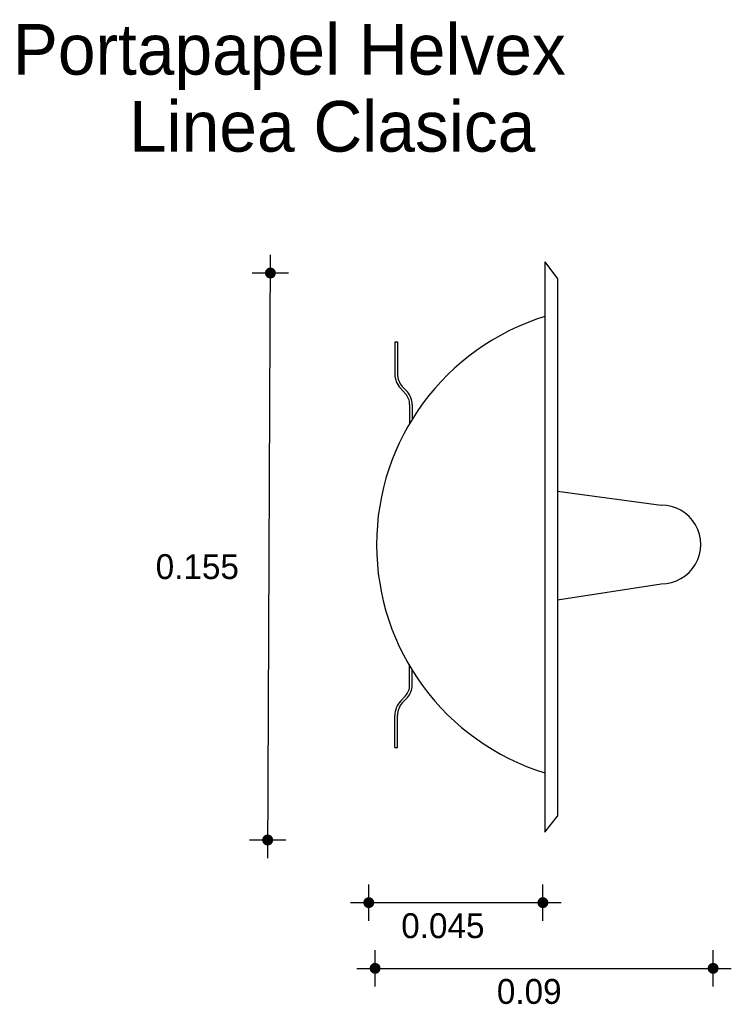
# Model space of a CAD drawing. Extents: x 2.061 to 2.258, y -0.706 to -0.434.
import ezdxf

# ---------------------------------------------------------------- set-up
doc = ezdxf.new("R2010")
doc.units = 0
doc.header["$MEASUREMENT"] = 0
for name, color, linetype in [('COTAS', 6, 'CONTINUOUS'), ('DIBUJO', 5, 'CONTINUOUS'), ('TEXTO', 4, 'CONTINUOUS')]:
    doc.layers.add(name, color=color, linetype=linetype)

msp = doc.modelspace()

# ---------------------------------------------------------------- linework, layer by layer
at = {"layer": 'COTAS'}
for p, q in [((2.129202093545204, -0.6658570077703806), (2.129957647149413, -0.4987121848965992)), ((2.13499461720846, -0.5037491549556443), (2.124920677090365, -0.5037491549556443)), ((2.134239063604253, -0.6608200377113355), (2.124165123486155, -0.6608200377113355)), ((2.15721365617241, -0.6832063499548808), (2.15721365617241, -0.6731324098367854)), ((2.205443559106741, -0.6832063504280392), (2.205443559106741, -0.6731324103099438)), ((2.152176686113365, -0.678169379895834), (2.210480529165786, -0.6781693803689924)), ((2.158965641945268, -0.7014201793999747), (2.158965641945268, -0.6913462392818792)), ((2.252610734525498, -0.7014201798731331), (2.252610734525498, -0.6913462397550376)), ((2.153928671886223, -0.6963832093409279), (2.257647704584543, -0.6963832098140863))]:
    msp.add_line(p, q, dxfattribs=at)
at = {"layer": 'COTAS', "const_width": 0.001511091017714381}
for points in [[(2.129957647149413, -0.5045047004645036, 1), (2.129957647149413, -0.5029936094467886, 1)], [(2.129202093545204, -0.6615755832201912, 1), (2.129202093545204, -0.6600644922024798, 1)], [(2.156458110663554, -0.678169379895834, 1), (2.157969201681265, -0.678169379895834, 1)], [(2.204688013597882, -0.6781693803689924, 1), (2.206199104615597, -0.6781693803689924, 1)], [(2.158210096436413, -0.6963832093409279, 1), (2.159721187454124, -0.6963832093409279, 1)], [(2.251855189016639, -0.6963832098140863, 1), (2.253366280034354, -0.6963832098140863, 1)]]:
    msp.add_lwpolyline(points, format="xyb", close=True, dxfattribs=at)
at = {"layer": 'DIBUJO'}
for p, q in [((2.205997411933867, -0.5006444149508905), (2.205997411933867, -0.6586287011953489)), ((2.205997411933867, -0.5006444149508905), (2.209469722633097, -0.5053480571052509)), ((2.209469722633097, -0.5053480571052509), (2.209469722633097, -0.6541924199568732)), ((2.16444273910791, -0.5227947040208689), (2.165157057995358, -0.5227947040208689)), ((2.16444273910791, -0.5227947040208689), (2.16444273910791, -0.5317339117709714)), ((2.165157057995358, -0.5227947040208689), (2.165157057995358, -0.5317339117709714)), ((2.165975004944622, -0.5356680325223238), (2.167370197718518, -0.5371874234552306)), ((2.166501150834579, -0.5351848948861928), (2.167896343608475, -0.5367042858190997)), ((2.168526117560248, -0.540155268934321), (2.168526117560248, -0.5454282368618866)), ((2.169240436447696, -0.540155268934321), (2.169240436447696, -0.5442446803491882)), ((2.209469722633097, -0.5642226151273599), (2.238240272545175, -0.5680199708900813)), ((2.209469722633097, -0.5942514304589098), (2.238240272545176, -0.5898656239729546)), ((2.168526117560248, -0.617873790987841), (2.168526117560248, -0.6126008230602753)), ((2.169240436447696, -0.617873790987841), (2.169240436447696, -0.6137843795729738)), ((2.165975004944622, -0.6223610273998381), (2.167370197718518, -0.6208416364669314)), ((2.166501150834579, -0.6228441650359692), (2.167896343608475, -0.6213247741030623)), ((2.16444273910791, -0.635234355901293), (2.16444273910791, -0.6262951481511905)), ((2.165157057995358, -0.635234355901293), (2.165157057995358, -0.6262951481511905)), ((2.16444273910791, -0.635234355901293), (2.165157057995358, -0.635234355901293)), ((2.205997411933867, -0.6586287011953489), (2.209469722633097, -0.6541924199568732))]:
    msp.add_line(p, q, dxfattribs=at)
for centre, radius, start, end in [((2.225512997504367, -0.5790145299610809), 0.0661478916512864, 107.1593119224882, 252.8406880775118), ((2.170259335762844, -0.5317339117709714), 0.00581659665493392, 180, 222.5599507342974), ((2.170259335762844, -0.5317339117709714), 0.005102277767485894, 180, 222.5599507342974), ((2.164138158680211, -0.540155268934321), 0.004387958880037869, 0, 42.55995073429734), ((2.164138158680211, -0.540155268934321), 0.005102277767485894, 0, 42.55995073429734), ((2.238240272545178, -0.5789427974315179), 0.01092282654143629, 269.9999999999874, 90.00000000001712), ((2.164138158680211, -0.617873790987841), 0.004387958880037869, 317.4400492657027, 0), ((2.164138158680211, -0.617873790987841), 0.005102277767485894, 317.4400492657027, 0), ((2.170259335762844, -0.6262951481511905), 0.00581659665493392, 137.4400492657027, 180), ((2.170259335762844, -0.6262951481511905), 0.005102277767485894, 137.4400492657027, 180)]:
    msp.add_arc(centre, radius, start, end, dxfattribs=at)

# ---------------------------------------------------------------- texts
at = {"layer": 'COTAS'}
for s, p in [('0.155', (2.098180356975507, -0.58852688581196)), ('0.045', (2.166208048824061, -0.6880017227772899)), ('0.09', (2.192693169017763, -0.7062155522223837))]:
    msp.add_text(s, height=0.006890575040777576, dxfattribs=at).set_placement(p)
at = {"layer": 'TEXTO'}
for s, p in [('Portapapel Helvex', (2.058570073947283, -0.4487887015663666)), ('Linea Clasica', (2.090783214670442, -0.470116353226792))]:
    msp.add_text(s, height=0.01402125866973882, dxfattribs=at).set_placement(p)

doc.saveas('drawing.dxf')
